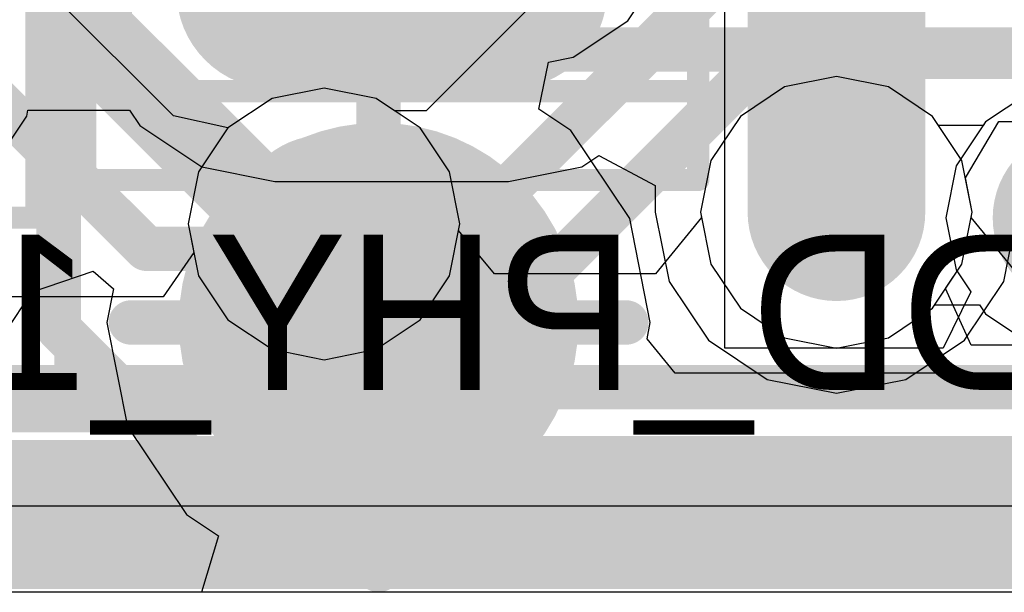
# Model space of a CAD drawing. Header units: millimetres. Extents: x -2 to 68, y -2 to 27.4.
# Tile 47 of 256: x 19.4 to 21.6, y 0.3 to 1.6. Entities that reach past the tile are written whole.
import ezdxf

# ---------------------------------------------------------------- set-up
doc = ezdxf.new("R2010")
doc.units = ezdxf.units.MM
for name, color, linetype in [('BottomLayer', 5, 'Continuous'), ('BottomPaste', 16, 'Continuous'), ('BottomSolder', 6, 'Continuous'), ('DrillGuide', 244, 'Continuous'), ('Mechanical10', 56, 'Continuous'), ('Mechanical13', 56, 'Continuous'), ('Mechanical15', 56, 'Continuous'), ('Mechanical42', 56, 'Continuous'), ('Mechanical6', 56, 'Continuous'), ('Mechanical88', 56, 'Continuous'), ('MidLayer1', 16, 'Continuous'), ('MidLayer2', 76, 'Continuous'), ('MidLayer3', 90, 'Continuous'), ('MidLayer4', 156, 'Continuous'), ('MidLayer5', 130, 'Continuous'), ('MidLayer6', 216, 'Continuous'), ('MidLayer7', 6, 'Continuous'), ('MidLayer8', 54, 'Continuous'), ('MultiLayer', 9, 'Continuous'), ('TopLayer', 1, 'Continuous'), ('TopPaste', 8, 'Continuous'), ('TopSolder', 216, 'Continuous'), ('ViaHoleLayer', 16, 'Continuous')]:
    doc.layers.add(name, color=color, linetype=linetype)

# ---------------------------------------------------------------- blocks, each defined once
blk = doc.blocks.new('TP_0_8MM_B_180')
at = {"layer": 'BottomLayer', "const_width": 0.4001}
blk.add_lwpolyline([(-0.2, 0, 1), (0.2, 0, 1)], format="xyb", close=True, dxfattribs=at)
at = {"layer": 'BottomSolder', "const_width": 0.45}
blk.add_lwpolyline([(-0.225, 0, 1), (0.225, 0, 1)], format="xyb", close=True, dxfattribs=at)
blk = doc.blocks.new('INDC2520X10L_205')
at = {"layer": 'Mechanical15', "const_width": 0.05}
for points in [[(1.6, 1.2), (-1.6, 1.2)], [(1.6, -1.2), (1.6, 1.2)]]:
    blk.add_lwpolyline(points, dxfattribs=at)
at = {"layer": 'Mechanical15', "const_width": 0.025}
blk.add_lwpolyline([(1.5875, 1.2, 1), (1.6125, 1.2, 1)], format="xyb", close=True, dxfattribs=at)
blk.add_lwpolyline([(1.5875, 1.2, 1), (1.6125, 1.2, 1)], format="xyb", close=True, dxfattribs=at)
blk = doc.blocks.new('CAP_0603_B_413')
at = {"layer": 'BottomLayer', "const_width": 0.2219}
for points in [[(-1.0741, 0.2631, 1), (-0.8522, 0.2631, 1)], [(-0.6478, 0.2631, 1), (-0.4259, 0.2631, 1)], [(0.4259, 0.2631, 1), (0.6478, 0.2631, 1)], [(0.8522, 0.2631, 1), (1.0741, 0.2631, 1)], [(-1.0741, -0.2631, 1), (-0.8522, -0.2631, 1)], [(-0.6478, -0.2631, 1), (-0.4259, -0.2631, 1)], [(0.4259, -0.2631, 1), (0.6478, -0.2631, 1)], [(0.8522, -0.2631, 1), (1.0741, -0.2631, 1)]]:
    blk.add_lwpolyline(points, format="xyb", close=True, dxfattribs=at)
at = {"layer": 'BottomLayer'}
for points in [[(-0.5369, 0.485), (-0.9632, 0.485), (-0.5369, -0.485), (-0.9632, -0.485)], [(0.5369, -0.485), (0.9632, -0.485), (0.5369, 0.485), (0.9632, 0.485)], [(-0.315, 0.2631), (-1.185, 0.2631), (-0.315, -0.2631), (-1.185, -0.2631)], [(0.315, -0.2631), (1.185, -0.2631), (0.315, 0.2631), (1.185, 0.2631)]]:
    blk.add_solid(points, dxfattribs=at)
at = {"layer": 'BottomPaste', "const_width": 0.2219}
for points in [[(-1.0741, 0.2631, 1), (-0.8522, 0.2631, 1)], [(-0.6478, 0.2631, 1), (-0.4259, 0.2631, 1)], [(0.4259, 0.2631, 1), (0.6478, 0.2631, 1)], [(0.8522, 0.2631, 1), (1.0741, 0.2631, 1)], [(-1.0741, -0.2631, 1), (-0.8522, -0.2631, 1)], [(-0.6478, -0.2631, 1), (-0.4259, -0.2631, 1)], [(0.4259, -0.2631, 1), (0.6478, -0.2631, 1)], [(0.8522, -0.2631, 1), (1.0741, -0.2631, 1)]]:
    blk.add_lwpolyline(points, format="xyb", close=True, dxfattribs=at)
at = {"layer": 'BottomPaste'}
for points in [[(-0.5369, 0.485), (-0.9632, 0.485), (-0.5369, -0.485), (-0.9632, -0.485)], [(0.5369, -0.485), (0.9632, -0.485), (0.5369, 0.485), (0.9632, 0.485)], [(-0.315, 0.2631), (-1.185, 0.2631), (-0.315, -0.2631), (-1.185, -0.2631)], [(0.315, -0.2631), (1.185, -0.2631), (0.315, 0.2631), (1.185, 0.2631)]]:
    blk.add_solid(points, dxfattribs=at)
at = {"layer": 'BottomSolder', "const_width": 0.2219}
for points in [[(-1.0741, 0.2631, 1), (-0.8522, 0.2631, 1)], [(-0.6478, 0.2631, 1), (-0.4259, 0.2631, 1)], [(0.4259, 0.2631, 1), (0.6478, 0.2631, 1)], [(0.8522, 0.2631, 1), (1.0741, 0.2631, 1)], [(-1.0741, -0.2631, 1), (-0.8522, -0.2631, 1)], [(-0.6478, -0.2631, 1), (-0.4259, -0.2631, 1)], [(0.4259, -0.2631, 1), (0.6478, -0.2631, 1)], [(0.8522, -0.2631, 1), (1.0741, -0.2631, 1)]]:
    blk.add_lwpolyline(points, format="xyb", close=True, dxfattribs=at)
at = {"layer": 'BottomSolder'}
for points in [[(-0.5369, 0.485), (-0.9632, 0.485), (-0.5369, -0.485), (-0.9632, -0.485)], [(0.5369, -0.485), (0.9632, -0.485), (0.5369, 0.485), (0.9632, 0.485)], [(-0.315, 0.2631), (-1.185, 0.2631), (-0.315, -0.2631), (-1.185, -0.2631)], [(0.315, -0.2631), (1.185, -0.2631), (0.315, 0.2631), (1.185, 0.2631)]]:
    blk.add_solid(points, dxfattribs=at)
at = {"layer": 'Mechanical10', "const_width": 0.12}
for points in [[(0.88, 0.48), (-0.88, 0.48)], [(-0.88, -0.48), (-0.88, 0.48)], [(0.88, -0.48), (0.88, 0.48)], [(0.88, -0.48), (-0.88, -0.48)]]:
    blk.add_lwpolyline(points, dxfattribs=at)
at = {"layer": 'Mechanical10', "const_width": 0.06}
for points in [[(-0.91, 0.48, 1), (-0.85, 0.48, 1)], [(-0.91, 0.48, 1), (-0.85, 0.48, 1)], [(0.85, 0.48, 1), (0.91, 0.48, 1)], [(0.85, 0.48, 1), (0.91, 0.48, 1)], [(-0.91, -0.48, 1), (-0.85, -0.48, 1)], [(-0.91, -0.48, 1), (-0.85, -0.48, 1)], [(0.85, -0.48, 1), (0.91, -0.48, 1)], [(0.85, -0.48, 1), (0.91, -0.48, 1)]]:
    blk.add_lwpolyline(points, format="xyb", close=True, dxfattribs=at)
at = {"layer": 'Mechanical6', "const_width": 0.05}
for points in [[(1.39, 0.69), (-1.39, 0.69)], [(-1.39, -0.69), (-1.39, 0.69)], [(1.39, -0.69), (1.39, 0.69)], [(0, -0.345), (0, 0.345)], [(0.345, 0), (-0.345, 0)], [(1.39, -0.69), (-1.39, -0.69)]]:
    blk.add_lwpolyline(points, dxfattribs=at)
at = {"layer": 'Mechanical6'}
for points, const_width in [([(-1.4025, 0.69, 1), (-1.3775, 0.69, 1)], 0.025), ([(-1.4025, 0.69, 1), (-1.3775, 0.69, 1)], 0.025), ([(1.3775, 0.69, 1), (1.4025, 0.69, 1)], 0.025), ([(1.3775, 0.69, 1), (1.4025, 0.69, 1)], 0.025), ([(-0.0125, 0.345, 1), (0.0125, 0.345, 1)], 0.025), ([(0.25, 0, 1), (-0.25, 0, 1)], 0.05), ([(-0.3575, 0, 1), (-0.3325, 0, 1)], 0.025), ([(-0.2625, 0, 1), (-0.2375, 0, 1)], 0.025), ([(0.2375, 0, 1), (0.2625, 0, 1)], 0.025), ([(0.3325, 0, 1), (0.3575, 0, 1)], 0.025), ([(-0.0125, -0.345, 1), (0.0125, -0.345, 1)], 0.025), ([(-1.4025, -0.69, 1), (-1.3775, -0.69, 1)], 0.025), ([(-1.4025, -0.69, 1), (-1.3775, -0.69, 1)], 0.025), ([(1.3775, -0.69, 1), (1.4025, -0.69, 1)], 0.025), ([(1.3775, -0.69, 1), (1.4025, -0.69, 1)], 0.025)]:
    blk.add_lwpolyline(points, format="xyb", close=True, dxfattribs=dict(at, const_width=const_width))
blk = doc.blocks.new('CAP_0603_414')
at = {"layer": 'Mechanical13', "const_width": 0.12}
for points in [[(0.88, 0.48), (-0.88, 0.48)], [(-0.88, -0.48), (-0.88, 0.48)], [(0.88, -0.48), (0.88, 0.48)], [(0.88, -0.48), (-0.88, -0.48)]]:
    blk.add_lwpolyline(points, dxfattribs=at)
at = {"layer": 'Mechanical13', "const_width": 0.06}
for points in [[(-0.91, 0.48, 1), (-0.85, 0.48, 1)], [(-0.91, 0.48, 1), (-0.85, 0.48, 1)], [(0.85, 0.48, 1), (0.91, 0.48, 1)], [(0.85, 0.48, 1), (0.91, 0.48, 1)], [(-0.91, -0.48, 1), (-0.85, -0.48, 1)], [(-0.91, -0.48, 1), (-0.85, -0.48, 1)], [(0.85, -0.48, 1), (0.91, -0.48, 1)], [(0.85, -0.48, 1), (0.91, -0.48, 1)]]:
    blk.add_lwpolyline(points, format="xyb", close=True, dxfattribs=at)
at = {"layer": 'Mechanical15', "const_width": 0.05}
for points in [[(1.39, 0.69), (-1.39, 0.69)], [(-1.39, -0.69), (-1.39, 0.69)], [(1.39, -0.69), (1.39, 0.69)], [(0, -0.345), (0, 0.345)], [(0.345, 0), (-0.345, 0)], [(1.39, -0.69), (-1.39, -0.69)]]:
    blk.add_lwpolyline(points, dxfattribs=at)
at = {"layer": 'Mechanical15'}
for points, const_width in [([(-1.4025, 0.69, 1), (-1.3775, 0.69, 1)], 0.025), ([(-1.4025, 0.69, 1), (-1.3775, 0.69, 1)], 0.025), ([(1.3775, 0.69, 1), (1.4025, 0.69, 1)], 0.025), ([(1.3775, 0.69, 1), (1.4025, 0.69, 1)], 0.025), ([(-0.0125, 0.345, 1), (0.0125, 0.345, 1)], 0.025), ([(0.25, 0, 1), (-0.25, 0, 1)], 0.05), ([(-0.3575, 0, 1), (-0.3325, 0, 1)], 0.025), ([(-0.2625, 0, 1), (-0.2375, 0, 1)], 0.025), ([(0.2375, 0, 1), (0.2625, 0, 1)], 0.025), ([(0.3325, 0, 1), (0.3575, 0, 1)], 0.025), ([(-0.0125, -0.345, 1), (0.0125, -0.345, 1)], 0.025), ([(-1.4025, -0.69, 1), (-1.3775, -0.69, 1)], 0.025), ([(-1.4025, -0.69, 1), (-1.3775, -0.69, 1)], 0.025), ([(1.3775, -0.69, 1), (1.4025, -0.69, 1)], 0.025), ([(1.3775, -0.69, 1), (1.4025, -0.69, 1)], 0.025)]:
    blk.add_lwpolyline(points, format="xyb", close=True, dxfattribs=dict(at, const_width=const_width))
at = {"layer": 'TopLayer', "const_width": 0.2219}
for points in [[(-1.0741, 0.2631, 1), (-0.8522, 0.2631, 1)], [(-0.6478, 0.2631, 1), (-0.4259, 0.2631, 1)], [(0.4259, 0.2631, 1), (0.6478, 0.2631, 1)], [(0.8522, 0.2631, 1), (1.0741, 0.2631, 1)], [(-1.0741, -0.2631, 1), (-0.8522, -0.2631, 1)], [(-0.6478, -0.2631, 1), (-0.4259, -0.2631, 1)], [(0.4259, -0.2631, 1), (0.6478, -0.2631, 1)], [(0.8522, -0.2631, 1), (1.0741, -0.2631, 1)]]:
    blk.add_lwpolyline(points, format="xyb", close=True, dxfattribs=at)
at = {"layer": 'TopLayer'}
for points in [[(-0.5369, 0.485), (-0.9632, 0.485), (-0.5369, -0.485), (-0.9632, -0.485)], [(0.5369, -0.485), (0.9632, -0.485), (0.5369, 0.485), (0.9632, 0.485)], [(-0.315, 0.2631), (-1.185, 0.2631), (-0.315, -0.2631), (-1.185, -0.2631)], [(0.315, -0.2631), (1.185, -0.2631), (0.315, 0.2631), (1.185, 0.2631)]]:
    blk.add_solid(points, dxfattribs=at)
at = {"layer": 'TopPaste', "const_width": 0.2219}
for points in [[(-1.0741, 0.2631, 1), (-0.8522, 0.2631, 1)], [(-0.6478, 0.2631, 1), (-0.4259, 0.2631, 1)], [(0.4259, 0.2631, 1), (0.6478, 0.2631, 1)], [(0.8522, 0.2631, 1), (1.0741, 0.2631, 1)], [(-1.0741, -0.2631, 1), (-0.8522, -0.2631, 1)], [(-0.6478, -0.2631, 1), (-0.4259, -0.2631, 1)], [(0.4259, -0.2631, 1), (0.6478, -0.2631, 1)], [(0.8522, -0.2631, 1), (1.0741, -0.2631, 1)]]:
    blk.add_lwpolyline(points, format="xyb", close=True, dxfattribs=at)
at = {"layer": 'TopPaste'}
for points in [[(-0.5369, 0.485), (-0.9632, 0.485), (-0.5369, -0.485), (-0.9632, -0.485)], [(0.5369, -0.485), (0.9632, -0.485), (0.5369, 0.485), (0.9632, 0.485)], [(-0.315, 0.2631), (-1.185, 0.2631), (-0.315, -0.2631), (-1.185, -0.2631)], [(0.315, -0.2631), (1.185, -0.2631), (0.315, 0.2631), (1.185, 0.2631)]]:
    blk.add_solid(points, dxfattribs=at)
at = {"layer": 'TopSolder', "const_width": 0.2219}
for points in [[(-1.0741, 0.2631, 1), (-0.8522, 0.2631, 1)], [(-0.6478, 0.2631, 1), (-0.4259, 0.2631, 1)], [(0.4259, 0.2631, 1), (0.6478, 0.2631, 1)], [(0.8522, 0.2631, 1), (1.0741, 0.2631, 1)], [(-1.0741, -0.2631, 1), (-0.8522, -0.2631, 1)], [(-0.6478, -0.2631, 1), (-0.4259, -0.2631, 1)], [(0.4259, -0.2631, 1), (0.6478, -0.2631, 1)], [(0.8522, -0.2631, 1), (1.0741, -0.2631, 1)]]:
    blk.add_lwpolyline(points, format="xyb", close=True, dxfattribs=at)
at = {"layer": 'TopSolder'}
for points in [[(-0.5369, 0.485), (-0.9632, 0.485), (-0.5369, -0.485), (-0.9632, -0.485)], [(0.5369, -0.485), (0.9632, -0.485), (0.5369, 0.485), (0.9632, 0.485)], [(-0.315, 0.2631), (-1.185, 0.2631), (-0.315, -0.2631), (-1.185, -0.2631)], [(0.315, -0.2631), (1.185, -0.2631), (0.315, 0.2631), (1.185, 0.2631)]]:
    blk.add_solid(points, dxfattribs=at)
blk = doc.blocks.new('CAP_0603_B_432')
at = {"layer": 'Mechanical6', "const_width": 0.05}
for points in [[(-1.39, 0.69), (-1.39, -0.69)], [(1.39, 0.69), (-1.39, 0.69)]]:
    blk.add_lwpolyline(points, dxfattribs=at)
at = {"layer": 'Mechanical6', "const_width": 0.025}
blk.add_lwpolyline([(-1.4025, 0.69, 1), (-1.3775, 0.69, 1)], format="xyb", close=True, dxfattribs=at)
blk.add_lwpolyline([(-1.4025, 0.69, 1), (-1.3775, 0.69, 1)], format="xyb", close=True, dxfattribs=at)

msp = doc.modelspace()

# ---------------------------------------------------------------- linework, layer by layer
at = {"layer": 'BottomLayer'}
for p, q in [((20.7812, 1.5938), (20.8634, 1.7168)), ((20.6582, 1.5116), (20.7812, 1.5938)), ((20.6025, 1.5005), (20.6582, 1.5116)), ((20.5814, 1.3943), (20.6025, 1.5005)), ((20.653, 1.3465), (20.5814, 1.3943)), ((20.7856, 1.148), (20.653, 1.3465)), ((20.8321, 0.9139), (20.7856, 1.148)), ((19.4389, 0.9825), (19.5778, 1.0297)), ((19.5778, 1.0297), (19.6236, 0.9896)), ((19.3562, 0.8572), (19.4384, 0.9802)), ((19.4384, 0.9802), (19.4389, 0.9825)), ((19.6236, 0.9896), (19.6085, 0.9139)), ((19.6085, 0.9139), (19.6551, 0.6798)), ((20.8249, 0.8773), (20.8321, 0.9139)), ((20.8883, 0.8), (20.8249, 0.8773)), ((21.7668, 0.8), (20.8883, 0.8)), ((19.6551, 0.6798), (19.7877, 0.4813)), ((19.7877, 0.4813), (19.8602, 0.4329)), ((19.8602, 0.4329), (19.8217, 0.3059)), ((19.8217, 0.3059), (16.4235, 0.3059))]:
    msp.add_line(p, q, dxfattribs=at)
for points, const_width in [([(19.565, 1.5692), (19.565, 2.5828)], 0.2), ([(21.2511, 1.7761), (21.275, 1.8)], 0.4), ([(21.2511, 1.1622), (21.2511, 1.7761)], 0.4), ([(19.565, 1.5692), (20.2203, 0.9139)], 0.2)]:
    msp.add_lwpolyline(points, dxfattribs=dict(at, const_width=const_width))
for points, const_width in [([(21.1511, 1.7761, 1), (21.3511, 1.7761, 1)], 0.2), ([(21.1511, 1.7761, 1), (21.3511, 1.7761, 1)], 0.2), ([(19.515, 1.5692, 1), (19.615, 1.5692, 1)], 0.1), ([(19.515, 1.5692, 1), (19.615, 1.5692, 1)], 0.1), ([(21.1511, 1.1622, 1), (21.3511, 1.1622, 1)], 0.2), ([(21.1511, 1.1622, 1), (21.3511, 1.1622, 1)], 0.2), ([(20.1703, 0.9139, 1), (20.2703, 0.9139, 1)], 0.1)]:
    msp.add_lwpolyline(points, format="xyb", close=True, dxfattribs=dict(at, const_width=const_width))
at = {"layer": 'DrillGuide', "const_width": 0.1}
for points in [[(21.2011, 1.1622, 1), (21.3011, 1.1622, 1)], [(20.0476, 1.136, 1), (20.1476, 1.136, 1)]]:
    msp.add_lwpolyline(points, format="xyb", close=True, dxfattribs=at)
at = {"layer": 'Mechanical88', "const_width": 0.1}
for points in [[(20.2203, 0.9139), (20.2203, 1.4717)], [(19.6626, 0.9139), (20.2203, 0.9139)], [(20.2203, 0.3561), (20.2203, 0.9139)], [(20.2203, 0.9139), (20.7781, 0.9139)]]:
    msp.add_lwpolyline(points, dxfattribs=at)
at = {"layer": 'Mechanical88', "const_width": 0.05}
for points in [[(20.1953, 1.4717, 1), (20.2453, 1.4717, 1)], [(19.6376, 0.9139, 1), (19.6876, 0.9139, 1)], [(20.1953, 0.9139, 1), (20.2453, 0.9139, 1)], [(20.1953, 0.9139, 1), (20.2453, 0.9139, 1)], [(20.1953, 0.9139, 1), (20.2453, 0.9139, 1)], [(20.1953, 0.9139, 1), (20.2453, 0.9139, 1)], [(20.7531, 0.9139, 1), (20.8031, 0.9139, 1)], [(20.1953, 0.3561, 1), (20.2453, 0.3561, 1)]]:
    msp.add_lwpolyline(points, format="xyb", close=True, dxfattribs=at)
at = {"layer": 'MidLayer1'}
for p, q in [((21.2511, 1.468), (21.134, 1.4447)), ((21.3681, 1.4447), (21.2511, 1.468)), ((20.0976, 1.4418), (19.9806, 1.4185)), ((20.2147, 1.4185), (20.0976, 1.4418)), ((21.134, 1.4447), (21.0348, 1.3784)), ((21.4674, 1.3784), (21.3681, 1.4447)), ((19.9806, 1.4185), (19.8813, 1.3522)), ((20.3139, 1.3522), (20.2147, 1.4185)), ((21.0348, 1.3784), (20.9685, 1.2792)), ((21.5337, 1.2792), (21.4674, 1.3784)), ((19.8813, 1.3522), (19.815, 1.253)), ((20.3802, 1.253), (20.3139, 1.3522)), ((20.9685, 1.2792), (20.9452, 1.1622)), ((21.557, 1.1622), (21.5337, 1.2792)), ((19.815, 1.253), (19.7918, 1.136)), ((20.4035, 1.136), (20.3802, 1.253)), ((20.9452, 1.1622), (20.9685, 1.0451)), ((21.5337, 1.0451), (21.557, 1.1622)), ((19.7918, 1.136), (19.815, 1.0189)), ((20.3802, 1.0189), (20.4035, 1.136)), ((20.9685, 1.0451), (21.0348, 0.9459)), ((21.4674, 0.9459), (21.5337, 1.0451)), ((19.815, 1.0189), (19.8813, 0.9197)), ((20.3139, 0.9197), (20.3802, 1.0189)), ((21.0348, 0.9459), (21.134, 0.8796)), ((21.3681, 0.8796), (21.4674, 0.9459)), ((19.8813, 0.9197), (19.9806, 0.8534)), ((20.2147, 0.8534), (20.3139, 0.9197)), ((21.134, 0.8796), (21.2511, 0.8563)), ((21.2511, 0.8563), (21.3681, 0.8796)), ((19.9806, 0.8534), (20.0976, 0.8301)), ((20.0976, 0.8301), (20.2147, 0.8534)), ((22.6525, 0.3059), (15.5814, 0.3059))]:
    msp.add_line(p, q, dxfattribs=at)
at = {"layer": 'MidLayer1', "const_width": 0.2}
for points in [[(21.1511, 1.1622, 1), (21.3511, 1.1622, 1)], [(19.9976, 1.136, 1), (20.1976, 1.136, 1)], [(21.7029, 1.1496, 1), (21.9029, 1.1496, 1)]]:
    msp.add_lwpolyline(points, format="xyb", close=True, dxfattribs=at)
at = {"layer": 'MidLayer2'}
for p, q in [((21.5415, 1.2397), (21.6164, 1.3667)), ((21.6164, 1.3667), (23.8247, 1.3667)), ((21.557, 1.1622), (21.5415, 1.2397)), ((21.5337, 1.0451), (21.557, 1.1622)), ((21.4969, 0.9901), (21.5337, 1.0451)), ((21.5547, 0.8631), (21.4969, 0.9901)), ((22.7939, 0.8631), (21.5547, 0.8631))]:
    msp.add_line(p, q, dxfattribs=at)
at = {"layer": 'MidLayer2', "const_width": 0.1}
for points in [[(18.785, 3.2965), (20.5525, 1.529)], [(19.5, 0.9), (19.5, 2)], [(20.5525, 1.529), (23.8247, 1.529)], [(19.5, 0.9), (19.7918, 0.6082)], [(19.7918, 0.6082), (22.9524, 0.6082)]]:
    msp.add_lwpolyline(points, dxfattribs=at)
at = {"layer": 'MidLayer2'}
for points, const_width in [([(20.5275, 1.529, 1), (20.5775, 1.529, 1)], 0.05), ([(20.5275, 1.529, 1), (20.5775, 1.529, 1)], 0.05), ([(21.1511, 1.1622, 1), (21.3511, 1.1622, 1)], 0.2), ([(19.9976, 1.136, 1), (20.1976, 1.136, 1)], 0.2), ([(21.7029, 1.1496, 1), (21.9029, 1.1496, 1)], 0.2), ([(19.475, 0.9, 1), (19.525, 0.9, 1)], 0.05), ([(19.475, 0.9, 1), (19.525, 0.9, 1)], 0.05), ([(19.7668, 0.6082, 1), (19.8168, 0.6082, 1)], 0.05), ([(19.7668, 0.6082, 1), (19.8168, 0.6082, 1)], 0.05)]:
    msp.add_lwpolyline(points, format="xyb", close=True, dxfattribs=dict(at, const_width=const_width))
at = {"layer": 'MidLayer3'}
for p, q in [((21.2511, 1.468), (21.134, 1.4447)), ((21.3681, 1.4447), (21.2511, 1.468)), ((20.0976, 1.4418), (19.9806, 1.4185)), ((20.2147, 1.4185), (20.0976, 1.4418)), ((21.134, 1.4447), (21.0348, 1.3784)), ((21.4674, 1.3784), (21.3681, 1.4447)), ((19.9806, 1.4185), (19.8813, 1.3522)), ((20.3139, 1.3522), (20.2147, 1.4185)), ((21.0348, 1.3784), (20.9685, 1.2792)), ((21.5337, 1.2792), (21.4674, 1.3784)), ((19.8813, 1.3522), (19.815, 1.253)), ((20.3802, 1.253), (20.3139, 1.3522)), ((20.9685, 1.2792), (20.9452, 1.1622)), ((21.557, 1.1622), (21.5337, 1.2792)), ((19.815, 1.253), (19.7918, 1.136)), ((20.4035, 1.136), (20.3802, 1.253)), ((20.9452, 1.1622), (20.9685, 1.0451)), ((21.5337, 1.0451), (21.557, 1.1622)), ((19.7918, 1.136), (19.815, 1.0189)), ((20.3802, 1.0189), (20.4035, 1.136)), ((20.9685, 1.0451), (21.0348, 0.9459)), ((21.4674, 0.9459), (21.5337, 1.0451)), ((19.815, 1.0189), (19.8813, 0.9197)), ((20.3139, 0.9197), (20.3802, 1.0189)), ((21.0348, 0.9459), (21.134, 0.8796)), ((21.3681, 0.8796), (21.4674, 0.9459)), ((19.8813, 0.9197), (19.9806, 0.8534)), ((20.2147, 0.8534), (20.3139, 0.9197)), ((21.134, 0.8796), (21.2511, 0.8563)), ((21.2511, 0.8563), (21.3681, 0.8796)), ((19.9806, 0.8534), (20.0976, 0.8301)), ((20.0976, 0.8301), (20.2147, 0.8534)), ((22.6525, 0.3059), (18.5789, 0.3059))]:
    msp.add_line(p, q, dxfattribs=at)
at = {"layer": 'MidLayer3', "const_width": 0.2}
for points in [[(21.1511, 1.1622, 1), (21.3511, 1.1622, 1)], [(19.9976, 1.136, 1), (20.1976, 1.136, 1)], [(21.7029, 1.1496, 1), (21.9029, 1.1496, 1)]]:
    msp.add_lwpolyline(points, format="xyb", close=True, dxfattribs=at)
at = {"layer": 'MidLayer4'}
for p, q in [((21.2511, 1.468), (21.134, 1.4447)), ((21.3681, 1.4447), (21.2511, 1.468)), ((20.0976, 1.4418), (19.9806, 1.4185)), ((20.2147, 1.4185), (20.0976, 1.4418)), ((21.134, 1.4447), (21.0348, 1.3784)), ((21.4674, 1.3784), (21.3681, 1.4447)), ((19.9806, 1.4185), (19.8813, 1.3522)), ((20.3139, 1.3522), (20.2147, 1.4185)), ((21.0348, 1.3784), (20.9685, 1.2792)), ((21.5337, 1.2792), (21.4674, 1.3784)), ((19.8813, 1.3522), (19.815, 1.253)), ((20.3802, 1.253), (20.3139, 1.3522)), ((20.9685, 1.2792), (20.9452, 1.1622)), ((21.557, 1.1622), (21.5337, 1.2792)), ((19.815, 1.253), (19.7918, 1.136)), ((20.4035, 1.136), (20.3802, 1.253)), ((20.9452, 1.1622), (20.9685, 1.0451)), ((21.5337, 1.0451), (21.557, 1.1622)), ((19.7918, 1.136), (19.815, 1.0189)), ((20.3802, 1.0189), (20.4035, 1.136)), ((20.9685, 1.0451), (21.0348, 0.9459)), ((21.4674, 0.9459), (21.5337, 1.0451)), ((19.815, 1.0189), (19.8813, 0.9197)), ((20.3139, 0.9197), (20.3802, 1.0189)), ((21.0348, 0.9459), (21.134, 0.8796)), ((21.3681, 0.8796), (21.4674, 0.9459)), ((19.8813, 0.9197), (19.9806, 0.8534)), ((20.2147, 0.8534), (20.3139, 0.9197)), ((21.134, 0.8796), (21.2511, 0.8563)), ((21.2511, 0.8563), (21.3681, 0.8796)), ((19.9806, 0.8534), (20.0976, 0.8301)), ((20.0976, 0.8301), (20.2147, 0.8534)), ((22.6525, 0.3059), (14.7213, 0.3059))]:
    msp.add_line(p, q, dxfattribs=at)
at = {"layer": 'MidLayer4', "const_width": 0.2}
for points in [[(21.1511, 1.1622, 1), (21.3511, 1.1622, 1)], [(19.9976, 1.136, 1), (20.1976, 1.136, 1)], [(21.7029, 1.1496, 1), (21.9029, 1.1496, 1)]]:
    msp.add_lwpolyline(points, format="xyb", close=True, dxfattribs=at)
at = {"layer": 'MidLayer5'}
for p, q in [((19.7589, 1.3792), (18.4579, 2.6802)), ((21.2511, 1.468), (21.134, 1.4447)), ((21.3681, 1.4447), (21.2511, 1.468)), ((20.0976, 1.4418), (19.9806, 1.4185)), ((20.2147, 1.4185), (20.0976, 1.4418)), ((21.134, 1.4447), (21.0348, 1.3784)), ((21.4674, 1.3784), (21.3681, 1.4447)), ((19.9806, 1.4185), (19.8813, 1.3522)), ((20.3139, 1.3522), (20.2147, 1.4185)), ((19.8813, 1.3522), (19.7589, 1.3792)), ((21.0348, 1.3784), (20.9685, 1.2792)), ((21.5337, 1.2792), (21.4674, 1.3784)), ((20.3802, 1.253), (20.3139, 1.3522)), ((20.9685, 1.2792), (20.9452, 1.1622)), ((21.557, 1.1622), (21.5337, 1.2792)), ((20.4035, 1.136), (20.3802, 1.253)), ((20.9452, 1.1622), (20.9476, 1.1502)), ((21.5546, 1.1502), (21.557, 1.1622)), ((20.4006, 1.1214), (20.4035, 1.136)), ((20.9476, 1.1502), (20.8434, 1.0232)), ((21.6588, 1.0232), (21.5546, 1.1502)), ((20.4812, 1.0232), (20.4006, 1.1214)), ((20.8434, 1.0232), (20.4812, 1.0232))]:
    msp.add_line(p, q, dxfattribs=at)
at = {"layer": 'MidLayer5', "const_width": 0.1}
for points in [[(18.2777, 2.5), (19.6976, 1.08)], [(20.0417, 1.08), (20.0976, 1.136)], [(19.6976, 1.08), (20.0417, 1.08)], [(18.0214, 0.7683), (21.9622, 0.7683)], [(17.5879, 0.5683), (22.045, 0.5683)], [(12.4317, 0.3633), (22.2125, 0.3633)]]:
    msp.add_lwpolyline(points, dxfattribs=at)
at = {"layer": 'MidLayer5'}
for points, const_width in [([(21.1511, 1.1622, 1), (21.3511, 1.1622, 1)], 0.2), ([(19.9976, 1.136, 1), (20.1976, 1.136, 1)], 0.2), ([(21.7029, 1.1496, 1), (21.9029, 1.1496, 1)], 0.2), ([(20.0726, 1.136, 1), (20.1226, 1.136, 1)], 0.05), ([(19.6726, 1.08, 1), (19.7226, 1.08, 1)], 0.05), ([(19.6726, 1.08, 1), (19.7226, 1.08, 1)], 0.05), ([(20.0167, 1.08, 1), (20.0667, 1.08, 1)], 0.05), ([(20.0167, 1.08, 1), (20.0667, 1.08, 1)], 0.05)]:
    msp.add_lwpolyline(points, format="xyb", close=True, dxfattribs=dict(at, const_width=const_width))
at = {"layer": 'MidLayer6'}
for p, q in [((20.8286, 1.8924), (20.3271, 1.3909)), ((20.0976, 1.4418), (19.9806, 1.4185)), ((20.2147, 1.4185), (20.0976, 1.4418)), ((19.9806, 1.4185), (19.8813, 1.3522)), ((20.2561, 1.3909), (20.2147, 1.4185)), ((20.3271, 1.3909), (20.2561, 1.3909)), ((19.8813, 1.3522), (19.815, 1.253)), ((19.815, 1.253), (19.7918, 1.136)), ((19.7918, 1.136), (19.8046, 1.0715)), ((19.8046, 1.0715), (19.7356, 0.9715)), ((19.7356, 0.9715), (17.0503, 0.9715))]:
    msp.add_line(p, q, dxfattribs=at)
at = {"layer": 'MidLayer6', "const_width": 0.1}
for points in [[(20.4327, 1.136), (21.0089, 1.7122)], [(20.2961, 0.7166), (21.0917, 1.5122)], [(21.0917, 1.5122), (22.4293, 1.5122)], [(20.0976, 1.136), (20.4327, 1.136)], [(16.9447, 0.7166), (20.2961, 0.7166)], [(15.9546, 0.5), (21.7, 0.5)]]:
    msp.add_lwpolyline(points, dxfattribs=at)
at = {"layer": 'MidLayer6'}
for points, const_width in [([(21.0667, 1.5122, 1), (21.1167, 1.5122, 1)], 0.05), ([(21.0667, 1.5122, 1), (21.1167, 1.5122, 1)], 0.05), ([(21.1511, 1.1622, 1), (21.3511, 1.1622, 1)], 0.2), ([(19.9976, 1.136, 1), (20.1976, 1.136, 1)], 0.2), ([(21.7029, 1.1496, 1), (21.9029, 1.1496, 1)], 0.2), ([(20.0726, 1.136, 1), (20.1226, 1.136, 1)], 0.05), ([(20.4077, 1.136, 1), (20.4577, 1.136, 1)], 0.05), ([(20.4077, 1.136, 1), (20.4577, 1.136, 1)], 0.05), ([(20.2711, 0.7166, 1), (20.3211, 0.7166, 1)], 0.05), ([(20.2711, 0.7166, 1), (20.3211, 0.7166, 1)], 0.05)]:
    msp.add_lwpolyline(points, format="xyb", close=True, dxfattribs=dict(at, const_width=const_width))
at = {"layer": 'MidLayer7'}
for p, q in [((21, 0.856), (21, 1.9)), ((21.6859, 1.4322), (21.5866, 1.3659)), ((21.5866, 1.3659), (21.5203, 1.2666)), ((21.5203, 1.2666), (21.497, 1.1496)), ((21.497, 1.1496), (21.5203, 1.0325)), ((21.5203, 1.0325), (21.5534, 0.983)), ((21.5534, 0.983), (21.4911, 0.856)), ((21.4911, 0.856), (21, 0.856))]:
    msp.add_line(p, q, dxfattribs=at)
at = {"layer": 'MidLayer7', "const_width": 0.2}
for points in [[(21.1511, 1.1622, 1), (21.3511, 1.1622, 1)], [(19.9976, 1.136, 1), (20.1976, 1.136, 1)], [(21.7029, 1.1496, 1), (21.9029, 1.1496, 1)]]:
    msp.add_lwpolyline(points, format="xyb", close=True, dxfattribs=at)
at = {"layer": 'MidLayer7', "const_width": 0.3}
msp.add_lwpolyline([(15.4699, 0.4991), (21.9882, 0.4991)], dxfattribs=at)
at = {"layer": 'MidLayer8'}
for p, q in [((21.2511, 1.468), (21.134, 1.4447)), ((21.3681, 1.4447), (21.2511, 1.468)), ((20.0976, 1.4418), (19.9806, 1.4185)), ((20.2147, 1.4185), (20.0976, 1.4418)), ((21.134, 1.4447), (21.0348, 1.3784)), ((21.4674, 1.3784), (21.3681, 1.4447)), ((21.6859, 1.4322), (21.5866, 1.3659)), ((19.9806, 1.4185), (19.8813, 1.3522)), ((20.3139, 1.3522), (20.2147, 1.4185)), ((21.0348, 1.3784), (20.9685, 1.2792)), ((21.4812, 1.3577), (21.4674, 1.3784)), ((19.8813, 1.3522), (19.815, 1.253)), ((20.3802, 1.253), (20.3139, 1.3522)), ((21.5812, 1.3577), (21.4812, 1.3577)), ((21.5866, 1.3659), (21.5812, 1.3577)), ((20.9685, 1.2792), (20.9452, 1.1622)), ((19.815, 1.253), (19.7918, 1.136)), ((20.4035, 1.136), (20.3802, 1.253)), ((20.9452, 1.1622), (20.9685, 1.0451)), ((19.7918, 1.136), (19.815, 1.0189)), ((20.3802, 1.0189), (20.4035, 1.136)), ((20.9685, 1.0451), (21.0348, 0.9459)), ((19.815, 1.0189), (19.8813, 0.9197)), ((20.3139, 0.9197), (20.3802, 1.0189)), ((21.4674, 0.9459), (21.4728, 0.954)), ((21.4728, 0.954), (21.5728, 0.954)), ((21.5728, 0.954), (21.5866, 0.9333)), ((21.0348, 0.9459), (21.134, 0.8796)), ((21.3681, 0.8796), (21.4674, 0.9459)), ((21.5866, 0.9333), (21.6859, 0.867)), ((19.8813, 0.9197), (19.9806, 0.8534)), ((20.2147, 0.8534), (20.3139, 0.9197)), ((21.134, 0.8796), (21.2511, 0.8563)), ((21.2511, 0.8563), (21.3681, 0.8796)), ((19.9806, 0.8534), (20.0976, 0.8301)), ((20.0976, 0.8301), (20.2147, 0.8534)), ((22.6848, 0.3059), (4.4, 0.3059))]:
    msp.add_line(p, q, dxfattribs=at)
at = {"layer": 'MidLayer8', "const_width": 0.2}
for points in [[(21.1511, 1.1622, 1), (21.3511, 1.1622, 1)], [(19.9976, 1.136, 1), (20.1976, 1.136, 1)], [(21.7029, 1.1496, 1), (21.9029, 1.1496, 1)]]:
    msp.add_lwpolyline(points, format="xyb", close=True, dxfattribs=at)
at = {"layer": 'MultiLayer', "const_width": 0.2}
for points in [[(21.1511, 1.1622, 1), (21.3511, 1.1622, 1)], [(19.9976, 1.136, 1), (20.1976, 1.136, 1)], [(21.7029, 1.1496, 1), (21.9029, 1.1496, 1)]]:
    msp.add_lwpolyline(points, format="xyb", close=True, dxfattribs=at)
at = {"layer": 'TopLayer'}
for p, q in [((19.3454, 1.2546), (19.4282, 1.3787)), ((19.3454, 1.2546), (19.4282, 1.3787)), ((19.4282, 1.3787), (19.431, 1.3926)), ((19.4282, 1.3787), (19.431, 1.3926)), ((19.431, 1.3926), (19.6594, 1.3926)), ((19.431, 1.3926), (19.6594, 1.3926)), ((19.6594, 1.3926), (19.6827, 1.3577)), ((19.6594, 1.3926), (19.6827, 1.3577)), ((19.6827, 1.3577), (19.8223, 1.2645)), ((19.6827, 1.3577), (19.8223, 1.2645)), ((20.6777, 1.2645), (20.7162, 1.2902)), ((20.6777, 1.2645), (20.7162, 1.2902)), ((20.7162, 1.2902), (20.8432, 1.2223)), ((20.7162, 1.2902), (20.8432, 1.2223)), ((19.8223, 1.2645), (19.9869, 1.2317)), ((19.8223, 1.2645), (19.9869, 1.2317)), ((20.5131, 1.2317), (20.6777, 1.2645)), ((20.5131, 1.2317), (20.6777, 1.2645)), ((19.9869, 1.2317), (20.5131, 1.2317)), ((19.9869, 1.2317), (20.5131, 1.2317)), ((20.8432, 1.2223), (20.8432, 1.1622)), ((20.8432, 1.2223), (20.8432, 1.1622)), ((20.8432, 1.1622), (20.8743, 1.0061)), ((20.8432, 1.1622), (20.8743, 1.0061)), ((21.6279, 1.0061), (21.6589, 1.1622)), ((21.6279, 1.0061), (21.6589, 1.1622)), ((20.8743, 1.0061), (20.9627, 0.8738)), ((20.8743, 1.0061), (20.9627, 0.8738)), ((21.5395, 0.8738), (21.6279, 1.0061)), ((21.5395, 0.8738), (21.6279, 1.0061)), ((20.9627, 0.8738), (21.095, 0.7854)), ((20.9627, 0.8738), (21.095, 0.7854)), ((21.4072, 0.7854), (21.5395, 0.8738)), ((21.4072, 0.7854), (21.5395, 0.8738)), ((21.095, 0.7854), (21.2511, 0.7543)), ((21.095, 0.7854), (21.2511, 0.7543)), ((21.2511, 0.7543), (21.4072, 0.7854)), ((21.2511, 0.7543), (21.4072, 0.7854)), ((22, 0.5), (16.4485, 0.5)), ((24.2317, 0.3059), (16.2474, 0.3059))]:
    msp.add_line(p, q, dxfattribs=at)
at = {"layer": 'TopLayer', "const_width": 0.4}
msp.add_lwpolyline([(21.2511, 1.1622), (21.2511, 1.7986)], dxfattribs=at)
at = {"layer": 'TopLayer', "const_width": 0.2}
msp.add_lwpolyline([(21.1511, 1.1622, 1), (21.3511, 1.1622, 1)], format="xyb", close=True, dxfattribs=at)
msp.add_lwpolyline([(21.1511, 1.1622, 1), (21.3511, 1.1622, 1)], format="xyb", close=True, dxfattribs=at)
at = {"layer": 'ViaHoleLayer', "const_width": 0.1}
for points in [[(21.2011, 1.1622, 1), (21.3011, 1.1622, 1)], [(20.0476, 1.136, 1), (20.1476, 1.136, 1)]]:
    msp.add_lwpolyline(points, format="xyb", close=True, dxfattribs=at)

# ---------------------------------------------------------------- block references
for name, p, rotation in [('INDC2520X10L_205', (18.25, 2.75), 270), ('CAP_0603_B_413', (20.25, 2.825), 270), ('CAP_0603_414', (20.25, 2.625), 270), ('CAP_0603_B_432', (18.125, 1.3884), 180), ('TP_0_8MM_B_180', (20.2203, 0.9139), 270)]:
    msp.add_blockref(name, p, dxfattribs=dict(rotation=rotation))

# ---------------------------------------------------------------- texts
at = {"layer": 'Mechanical42', "text_generation_flag": 2}
msp.add_text('VDD_PHY_1V2', height=0.349999, dxfattribs=at).set_placement((22.0472, 0.762))

doc.saveas('drawing.dxf')
